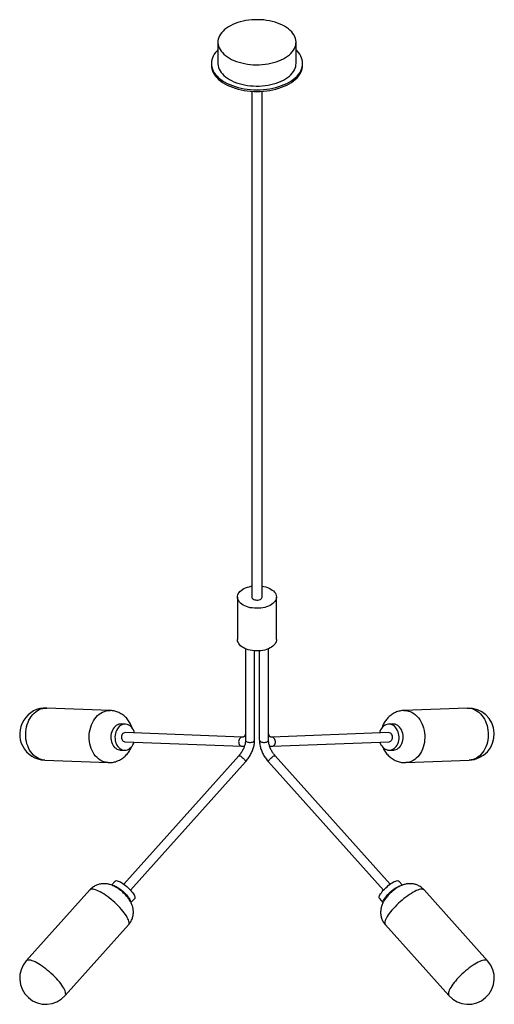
# Paper-space layout '_Isométrica' of a CAD drawing. Header units: millimetres. Extents: x -779 to -50, y -687 to 824.
import ezdxf

# ---------------------------------------------------------------- set-up
doc = ezdxf.new("R2010")
doc.units = ezdxf.units.MM

psp = doc.layouts.new('_Isométrica')

# ---------------------------------------------------------------- linework, layer by layer
at = {"color": 7, "linetype": 'Continuous', "lineweight": 25}
for p, q in [((-474.2, 789.4), (-474.2, 756.8)), ((-354.2, 756.8), (-354.2, 789.4)), ((-484.2, 756.8), (-484.2, 754.3)), ((-344.2, 754.3), (-344.2, 756.8)), ((-422.2, 714.2), (-422.2, -62.2)), ((-406.2, -62.2), (-406.2, 714.2)), ((-444.2, -62.2), (-444.2, -127.5)), ((-384.2, -127.5), (-384.2, -62.2)), ((-431.8, -141.6), (-431.8, -281.4)), ((-417.8, -281.4), (-417.8, -144.7)), ((-410.6, -144.7), (-410.6, -281.4)), ((-396.6, -281.4), (-396.6, -141.6)), ((-639.7, -236.4), (-737.3, -232.6)), ((-91.1, -232.6), (-188.6, -236.4)), ((-616.3, -257.3), (-622.7, -257)), ((-436.8, -277.3), (-616.8, -270.3)), ((-606.1, -263), (-607.4, -259.5)), ((-211.6, -270.3), (-391.6, -277.3)), ((-205.7, -257), (-212.1, -257.3)), ((-617.3, -284.3), (-437.3, -291.2)), ((-391.1, -291.2), (-211, -284.3)), ((-624.2, -297), (-617.8, -297.3)), ((-210.5, -297.3), (-204.1, -297)), ((-740.4, -312.5), (-642.8, -316.3)), ((-442.2, -306), (-618.8, -502.9)), ((-608.3, -512.3), (-431.8, -315.3)), ((-396.5, -315.3), (-220, -512.3)), ((-209.6, -502.9), (-386.1, -306)), ((-185.5, -316.3), (-88, -312.5)), ((-631.9, -498.1), (-637.6, -504.4)), ((-190.8, -504.4), (-196.4, -498.1)), ((-671.1, -511.8), (-768.6, -620.7)), ((-59.8, -620.7), (-157.3, -511.8)), ((-607.8, -531.1), (-602.1, -524.8)), ((-226.2, -524.8), (-220.6, -531.1)), ((-709, -674), (-611.5, -565.2)), ((-216.9, -565.2), (-119.3, -674))]:
    psp.add_line(p, q, dxfattribs=at)
at = {"color": 7, "linetype": 'Continuous', "lineweight": 25, "flags": 128}
for points in [[(-371.8, 813.9), (-375.1, 815.7), (-378.7, 817.4), (-382.5, 818.9), (-386.5, 820.2), (-390.7, 821.3), (-395, 822.2), (-399.4, 823), (-403.9, 823.6), (-408.4, 823.9), (-413, 824.1), (-417.6, 824), (-422.2, 823.8), (-426.7, 823.3), (-431.2, 822.6), (-435.5, 821.8), (-439.8, 820.8), (-443.8, 819.5), (-447.7, 818.1), (-451.5, 816.6), (-454.9, 814.8), (-458.2, 813), (-461.2, 811), (-463.9, 808.8), (-466.3, 806.6), (-468.4, 804.2), (-470.2, 801.8), (-471.7, 799.2), (-472.8, 796.7), (-473.6, 794.1), (-474.1, 791.4), (-474.2, 788.8), (-473.9, 786.1), (-473.3, 783.5), (-472.3, 780.9), (-471, 778.3), (-469.4, 775.9), (-467.4, 773.5), (-465.2, 771.2), (-462.6, 769), (-459.7, 766.9), (-456.6, 764.9), (-453.2, 763.1), (-449.6, 761.5), (-445.8, 760), (-441.8, 758.7), (-437.7, 757.6), (-433.4, 756.6), (-429, 755.9), (-424.5, 755.3), (-419.9, 755), (-415.3, 754.8), (-410.7, 754.9), (-406.2, 755.1), (-401.6, 755.6), (-397.2, 756.2), (-392.8, 757.1), (-388.6, 758.1), (-384.5, 759.3), (-380.6, 760.7), (-376.9, 762.3), (-373.4, 764), (-370.2, 765.9), (-367.2, 767.9), (-364.4, 770), (-362, 772.3), (-359.9, 774.7), (-358.1, 777.1), (-356.6, 779.6), (-355.5, 782.2), (-354.7, 784.8), (-354.3, 787.4), (-354.2, 790.1), (-354.5, 792.7), (-355.1, 795.4), (-356, 798), (-357.3, 800.5), (-359, 803), (-360.9, 805.4), (-363.2, 807.7), (-365.8, 809.9), (-368.6, 812), (-371.8, 813.9)], [(-474.2, 777.6), (-475.6, 776.1), (-477.9, 773.6), (-479.8, 770.9), (-481.3, 768.2), (-482.6, 765.4), (-483.5, 762.5), (-484, 759.7), (-484.2, 756.8), (-484, 753.9), (-483.5, 751), (-482.6, 748.2), (-481.3, 745.4), (-479.8, 742.6), (-477.9, 740), (-475.6, 737.4), (-473.1, 734.9), (-470.2, 732.6), (-467.1, 730.3), (-463.7, 728.2), (-460, 726.2), (-456.1, 724.4), (-452, 722.8), (-447.7, 721.3), (-443.3, 720), (-438.6, 718.9), (-433.9, 718), (-429.1, 717.3), (-424.1, 716.8), (-419.2, 716.5), (-414.2, 716.4), (-409.2, 716.5), (-404.2, 716.8), (-399.3, 717.3), (-394.5, 718), (-389.7, 718.9), (-385.1, 720), (-380.6, 721.3), (-376.3, 722.8), (-372.2, 724.4), (-368.3, 726.2), (-364.7, 728.2), (-361.3, 730.3), (-358.1, 732.6), (-355.3, 734.9), (-352.7, 737.4), (-350.5, 740), (-348.6, 742.6), (-347, 745.4), (-345.8, 748.2), (-344.9, 751), (-344.4, 753.9), (-344.2, 756.8), (-344.4, 759.7), (-344.9, 762.5), (-345.8, 765.4), (-347, 768.2), (-348.6, 770.9), (-350.5, 773.6), (-352.7, 776.1), (-354.2, 777.6)], [(-474.2, 756.8), (-474.2, 756.1), (-473.9, 753.5), (-473.3, 750.8), (-472.3, 748.2), (-471, 745.7), (-469.4, 743.2), (-467.4, 740.8), (-465.2, 738.5), (-462.6, 736.3), (-459.7, 734.2), (-456.6, 732.3), (-453.2, 730.5), (-449.6, 728.8), (-445.8, 727.3), (-441.8, 726), (-437.7, 724.9), (-433.4, 724), (-429, 723.2), (-424.5, 722.6), (-419.9, 722.3), (-415.3, 722.1), (-410.7, 722.2), (-406.2, 722.4), (-401.6, 722.9), (-397.2, 723.6), (-392.8, 724.4), (-388.6, 725.4), (-384.5, 726.7), (-380.6, 728.1), (-376.9, 729.6), (-373.4, 731.4), (-370.2, 733.2), (-367.2, 735.2), (-364.4, 737.4), (-362, 739.6), (-359.9, 742), (-358.1, 744.4), (-356.6, 747), (-355.5, 749.5), (-354.7, 752.1), (-354.3, 754.8), (-354.2, 756.8)], [(-484.2, 754.3), (-484, 751.4), (-483.5, 748.6), (-482.6, 745.7), (-481.3, 742.9), (-479.8, 740.2), (-477.9, 737.5), (-475.6, 735), (-473.1, 732.5), (-470.2, 730.1), (-467.1, 727.9), (-463.7, 725.7), (-460, 723.8), (-456.1, 722), (-452, 720.3), (-447.7, 718.9), (-443.3, 717.6), (-438.6, 716.5), (-433.9, 715.5), (-429.1, 714.8), (-424.1, 714.3), (-419.2, 714), (-414.2, 713.9), (-409.2, 714), (-404.2, 714.3), (-399.3, 714.8), (-394.5, 715.5), (-389.7, 716.5), (-385.1, 717.6), (-380.6, 718.9), (-376.3, 720.3), (-372.2, 722), (-368.3, 723.8), (-364.7, 725.7), (-361.3, 727.9), (-358.1, 730.1), (-355.3, 732.5), (-352.7, 735), (-350.5, 737.5), (-348.6, 740.2), (-347, 742.9), (-345.8, 745.7), (-344.9, 748.6), (-344.4, 751.4), (-344.2, 754.3)], [(-435.4, -74.5), (-437.6, -73.1), (-439.5, -71.5), (-441.1, -69.9), (-442.3, -68.2), (-443.3, -66.4), (-443.9, -64.6), (-444.2, -62.7), (-444.1, -60.8), (-443.6, -59), (-442.9, -57.1), (-441.7, -55.4), (-440.3, -53.7), (-438.5, -52.1), (-436.5, -50.7), (-434.2, -49.3), (-431.7, -48.2), (-428.9, -47.1), (-426, -46.3), (-423, -45.7), (-422.2, -45.5)], [(-406.2, -45.5), (-403.8, -46), (-400.8, -46.7), (-398, -47.6), (-395.4, -48.7), (-393, -50), (-390.8, -51.4), (-388.9, -52.9), (-387.3, -54.5), (-386, -56.2), (-385.1, -58), (-384.5, -59.9), (-384.2, -61.8), (-384.3, -63.6), (-384.7, -65.5), (-385.5, -67.3), (-386.6, -69.1), (-388.1, -70.7), (-389.8, -72.3), (-391.8, -73.8), (-394.1, -75.1), (-396.7, -76.3), (-399.4, -77.3), (-402.3, -78.1), (-405.4, -78.8), (-408.5, -79.2), (-411.7, -79.5), (-415, -79.5), (-418.2, -79.4), (-421.4, -79), (-424.5, -78.5), (-427.5, -77.7), (-430.3, -76.8), (-433, -75.7), (-435.4, -74.5), (-435.4, -74.5)], [(-422.2, -62.2), (-422.2, -62.3), (-421.9, -63.3), (-421.3, -64.3), (-420.4, -65.1), (-419.2, -65.8), (-417.7, -66.4), (-416.1, -66.7), (-414.4, -66.8), (-412.7, -66.8), (-411, -66.5), (-409.5, -66), (-408.2, -65.3), (-407.2, -64.5), (-406.5, -63.6), (-406.2, -62.6), (-406.2, -62.2)], [(-435.4, -139.8), (-437.6, -138.4), (-439.5, -136.9), (-441.1, -135.2), (-442.3, -133.5), (-443.3, -131.7), (-443.9, -129.9), (-444.2, -128), (-444.2, -127.5)], [(-384.2, -127.5), (-384.3, -128.9), (-384.7, -130.8), (-385.5, -132.6), (-386.6, -134.4), (-388.1, -136.1), (-389.8, -137.6), (-391.8, -139.1), (-394.1, -140.4), (-396.7, -141.6), (-399.4, -142.6), (-402.3, -143.5), (-405.4, -144.1), (-408.5, -144.6), (-411.7, -144.8), (-415, -144.9), (-418.2, -144.7), (-421.4, -144.4), (-424.5, -143.8), (-427.5, -143.1), (-430.3, -142.1), (-433, -141), (-435.4, -139.8)], [(-622.7, -257), (-624.4, -257.1), (-626.4, -257.5), (-628.4, -258.2), (-630.3, -259.3), (-632.1, -260.7), (-633.7, -262.4), (-635.1, -264.4), (-636.4, -266.5), (-637.3, -268.9), (-638.1, -271.4), (-638.6, -274), (-638.8, -276.7), (-638.7, -279.4), (-638.4, -282), (-637.8, -284.5), (-636.9, -286.9)], [(-602.4, -270.8), (-603.1, -268.5), (-604.1, -266.2), (-605.3, -264.1), (-606.7, -262.2), (-608.3, -260.6), (-610.1, -259.3), (-611.9, -258.3), (-613.9, -257.6), (-616, -257.3), (-618, -257.3), (-620, -257.7), (-622, -258.5), (-623.9, -259.6), (-625.7, -261), (-627.3, -262.7), (-628.7, -264.6), (-629.9, -266.8), (-630.9, -269.2), (-631.7, -271.7), (-632.2, -274.3), (-632.4, -276.9), (-632.3, -279.6), (-632, -282.2), (-631.4, -284.8), (-630.5, -287.2), (-630.5, -287.2)], [(-616.8, -270.3), (-616.8, -270.3), (-618, -270.4), (-619.1, -270.9), (-620.2, -271.7), (-621.1, -272.8), (-621.8, -274.1), (-622.2, -275.5), (-622.4, -277.1), (-622.3, -278.6), (-622, -280.1), (-621.4, -281.5), (-620.6, -282.6), (-619.6, -283.5), (-618.5, -284), (-617.3, -284.3)], [(-225.4, -284.8), (-224.8, -286.5), (-223.7, -288.8), (-222.4, -290.8), (-220.8, -292.7), (-219.2, -294.2), (-217.3, -295.5), (-215.4, -296.4), (-213.4, -297), (-211.3, -297.3), (-209.3, -297.1), (-207.3, -296.7), (-205.3, -295.8), (-203.5, -294.7), (-201.8, -293.2), (-200.3, -291.5), (-199, -289.5), (-197.9, -287.3), (-197, -284.9), (-196.4, -282.3), (-196, -279.7), (-196, -277), (-196.2, -274.4), (-196.6, -271.8), (-197.4, -269.3), (-198.4, -266.9), (-199.6, -264.7), (-201, -262.7), (-202.6, -261), (-204.4, -259.6), (-206.3, -258.5), (-208.2, -257.8), (-210.3, -257.4), (-212.3, -257.3), (-214.3, -257.6), (-216.3, -258.2), (-218.2, -259.2), (-220, -260.5), (-221.6, -262.1), (-223, -264), (-224.2, -266.1), (-225.2, -268.4), (-226, -270.9), (-226, -270.9)], [(-211, -284.3), (-209.9, -284), (-208.7, -283.5), (-207.8, -282.6), (-207, -281.5), (-206.4, -280.1), (-206, -278.6), (-205.9, -277.1), (-206.1, -275.5), (-206.6, -274.1), (-207.3, -272.8), (-208.2, -271.7), (-209.2, -270.9), (-210.4, -270.4), (-211.6, -270.3), (-211.6, -270.3)], [(-204.1, -297), (-202.9, -296.9), (-200.9, -296.4), (-198.9, -295.6), (-197.1, -294.4), (-195.4, -293), (-193.9, -291.2), (-192.6, -289.2), (-191.5, -287), (-190.6, -284.6), (-190, -282.1), (-189.6, -279.5), (-189.6, -276.8), (-189.8, -274.1), (-190.2, -271.5), (-191, -269), (-191.9, -266.6), (-193.2, -264.5), (-194.6, -262.5), (-196.2, -260.8), (-198, -259.4), (-199.8, -258.3), (-201.8, -257.5), (-203.9, -257.1), (-205.7, -257)], [(-636.9, -286.9), (-635.8, -289.1), (-634.5, -291.2), (-633, -292.9), (-631.3, -294.4), (-629.5, -295.6), (-627.6, -296.4), (-625.6, -296.9), (-624.2, -297)], [(-630.5, -287.2), (-629.4, -289.4), (-628.1, -291.4), (-626.6, -293.2), (-624.9, -294.6), (-623.1, -295.8), (-621.2, -296.6), (-619.1, -297.1), (-617.1, -297.3), (-615.1, -297), (-613, -296.5), (-611.1, -295.5), (-609.3, -294.3), (-607.6, -292.7), (-606, -290.9), (-604.7, -288.9), (-603.6, -286.6), (-602.9, -284.8)], [(-631.9, -498.1), (-631.7, -497.9), (-631, -497.6), (-630, -497.5), (-628.8, -497.7), (-627.4, -498.1), (-625.8, -498.7), (-624, -499.6), (-622.1, -500.7), (-620.1, -502), (-618.1, -503.4), (-616, -505), (-614, -506.7), (-612, -508.5), (-610.1, -510.4), (-608.4, -512.2), (-606.8, -514.1), (-605.3, -515.9), (-604.1, -517.6), (-603.1, -519.2), (-602.4, -520.7)], [(-226.2, -524.8), (-226.2, -524.8), (-226.6, -524.1), (-226.7, -523.2), (-226.5, -522.1), (-226, -520.8), (-225.3, -519.3), (-224.3, -517.7), (-223.1, -516), (-221.7, -514.2), (-220.1, -512.3), (-218.3, -510.4), (-216.4, -508.6), (-214.4, -506.8), (-212.4, -505.1), (-210.4, -503.5), (-208.3, -502), (-206.3, -500.7), (-204.4, -499.6), (-202.7, -498.8), (-201.1, -498.1), (-199.6, -497.7), (-198.4, -497.5), (-197.4, -497.6), (-196.7, -497.9), (-196.4, -498.1)], [(-636.9, -504.7), (-636.4, -504.7), (-635.2, -504.8), (-633.8, -505.2), (-632.2, -505.9), (-630.4, -506.7), (-628.5, -507.8), (-626.5, -509.1), (-624.5, -510.6), (-622.4, -512.2), (-620.4, -513.9), (-618.4, -515.7), (-616.5, -517.5), (-614.8, -519.4), (-613.2, -521.2), (-611.7, -523), (-610.5, -524.8), (-609.5, -526.4), (-608.8, -527.9)], [(-220.3, -530.4), (-220.3, -530.4), (-220.1, -529.2), (-219.6, -527.9), (-218.9, -526.5), (-217.9, -524.8), (-216.7, -523.1), (-215.2, -521.3), (-213.6, -519.5), (-211.9, -517.6), (-210, -515.7), (-208, -513.9), (-206, -512.2), (-203.9, -510.6), (-201.9, -509.2), (-199.9, -507.9), (-198, -506.8), (-196.3, -505.9), (-194.7, -505.3), (-193.2, -504.8), (-192, -504.7), (-191.5, -504.7)], [(-602.4, -520.7), (-601.9, -522), (-601.7, -523.2), (-601.8, -524.1), (-602.1, -524.8), (-602.1, -524.8)]]:
    psp.add_lwpolyline(points, dxfattribs=at)
at = {"color": 8, "linetype": 'Continuous', "lineweight": 25, "flags": 128}
for points in [[(-740.4, -312.5), (-741.5, -312.4), (-744.4, -312), (-747.2, -311.2), (-749.9, -310.1), (-752.5, -308.7), (-755.1, -306.9), (-757.4, -304.8), (-759.6, -302.5), (-761.7, -299.9), (-763.5, -297), (-765.1, -293.9), (-766.4, -290.7), (-767.6, -287.3), (-768.5, -283.7), (-769.1, -280.1), (-769.4, -276.4), (-769.5, -272.6), (-769.3, -268.9), (-768.9, -265.2), (-768.1, -261.5), (-767.2, -258), (-765.9, -254.5), (-764.5, -251.3), (-762.8, -248.2), (-760.9, -245.3), (-758.8, -242.7), (-756.5, -240.4), (-754.1, -238.3), (-751.5, -236.5), (-748.8, -235), (-746.1, -233.9), (-743.3, -233.1), (-740.4, -232.7), (-737.5, -232.6), (-737.3, -232.6)], [(-642.8, -316.3), (-644, -316.2), (-646.9, -315.8), (-649.7, -315), (-652.4, -313.9), (-655, -312.5), (-657.5, -310.7), (-659.9, -308.6), (-662.1, -306.3), (-664.1, -303.7), (-665.9, -300.8), (-667.5, -297.7), (-668.9, -294.5), (-670, -291.1), (-670.9, -287.5), (-671.5, -283.9), (-671.9, -280.2), (-672, -276.4), (-671.8, -272.7), (-671.3, -269), (-670.6, -265.3), (-669.6, -261.8), (-668.4, -258.3), (-666.9, -255.1), (-665.2, -252), (-663.3, -249.1), (-661.2, -246.5), (-659, -244.1), (-656.5, -242.1), (-654, -240.3), (-651.3, -238.8), (-648.6, -237.7), (-645.7, -236.9), (-642.9, -236.4), (-640, -236.3), (-639.7, -236.4)], [(-188.6, -236.4), (-187.2, -236.3), (-184.3, -236.6), (-181.4, -237.2), (-178.6, -238.1), (-175.9, -239.4), (-173.3, -241), (-170.8, -242.9), (-168.4, -245.1), (-166.2, -247.6), (-164.2, -250.3), (-162.4, -253.3), (-160.8, -256.4), (-159.4, -259.8), (-158.3, -263.2), (-157.4, -266.8), (-156.8, -270.5), (-156.5, -274.3), (-156.4, -278), (-156.6, -281.7), (-157, -285.4), (-157.8, -289)], [(-91.1, -232.6), (-89.6, -232.6), (-86.7, -232.8), (-83.9, -233.4), (-81.1, -234.3), (-78.4, -235.6), (-75.7, -237.2), (-73.2, -239.1), (-70.9, -241.3), (-68.7, -243.8), (-66.7, -246.5), (-64.8, -249.5), (-63.2, -252.6), (-61.9, -256), (-60.7, -259.5), (-59.9, -263.1), (-59.3, -266.7), (-58.9, -270.5), (-58.9, -274.2), (-59, -278), (-59.5, -281.6), (-60.2, -285.2)], [(-436.8, -277.3), (-436.8, -277.3), (-438, -277.4), (-439.1, -277.9), (-440.2, -278.7), (-441.1, -279.7), (-441.8, -281), (-442.2, -282.5), (-442.4, -284.1), (-442.3, -285.6), (-442, -287.1), (-441.4, -288.5), (-440.6, -289.6), (-439.6, -290.5), (-438.5, -291), (-437.3, -291.2)], [(-431.8, -281.4), (-431.7, -281.8), (-431.4, -282.7), (-430.7, -283.5), (-429.7, -284.2), (-428.5, -284.8), (-427.1, -285.2), (-425.6, -285.4), (-424, -285.4), (-422.5, -285.2), (-421.1, -284.8), (-419.8, -284.2), (-418.9, -283.5), (-418.2, -282.7), (-417.8, -281.8), (-417.8, -281.4)], [(-410.6, -281.4), (-410.5, -281.8), (-410.2, -282.7), (-409.5, -283.5), (-408.5, -284.2), (-407.3, -284.8), (-405.9, -285.2), (-404.4, -285.4), (-402.8, -285.4), (-401.3, -285.2), (-399.8, -284.8), (-398.6, -284.2), (-397.6, -283.5), (-397, -282.7), (-396.6, -281.8), (-396.6, -281.4)], [(-391.1, -291.2), (-389.9, -291), (-388.8, -290.5), (-387.8, -289.6), (-387, -288.5), (-386.4, -287.1), (-386, -285.6), (-386, -284.1), (-386.1, -282.5), (-386.6, -281), (-387.3, -279.7), (-388.2, -278.7), (-389.2, -277.9), (-390.4, -277.4), (-391.6, -277.3), (-391.6, -277.3)], [(-60.2, -285.2), (-61.2, -288.7), (-62.5, -292.1), (-63.9, -295.3), (-65.6, -298.3), (-67.5, -301), (-69.6, -303.5), (-71.9, -305.7), (-74.3, -307.7), (-76.9, -309.3), (-79.6, -310.6), (-82.3, -311.6), (-85.2, -312.2), (-88, -312.5)], [(-157.8, -289), (-158.8, -292.5), (-160, -295.9), (-161.5, -299.1), (-163.2, -302), (-165.1, -304.8), (-167.2, -307.3), (-169.4, -309.5), (-171.9, -311.5), (-174.4, -313.1), (-177.1, -314.4), (-179.9, -315.4), (-182.7, -316), (-185.5, -316.3)], [(-442.2, -306), (-442.2, -305.9), (-441.8, -305.8), (-441.1, -305.8), (-440.2, -306.1), (-439.1, -306.7), (-438, -307.4), (-436.8, -308.3), (-435.6, -309.3), (-434.5, -310.4), (-433.5, -311.5), (-432.7, -312.5), (-432.1, -313.5), (-431.7, -314.3), (-431.7, -314.9), (-431.8, -315.3)], [(-396.5, -315.3), (-396.7, -314.9), (-396.6, -314.3), (-396.3, -313.5), (-395.7, -312.5), (-394.9, -311.5), (-393.9, -310.4), (-392.8, -309.3), (-391.6, -308.3), (-390.4, -307.4), (-389.2, -306.7), (-388.2, -306.1), (-387.3, -305.8), (-386.6, -305.8), (-386.1, -305.9), (-386.1, -306)], [(-611.5, -565.2), (-611.3, -564.9), (-610.8, -564), (-610.6, -562.8), (-610.6, -561.4), (-611, -559.7), (-611.6, -557.9), (-612.4, -556), (-613.5, -553.9), (-614.9, -551.6), (-616.5, -549.2), (-618.3, -546.8), (-620.3, -544.2), (-622.5, -541.6), (-624.8, -539), (-627.3, -536.4), (-630, -533.8), (-632.7, -531.2), (-635.5, -528.7), (-638.3, -526.3), (-641.2, -524), (-644.1, -521.9), (-646.9, -519.8), (-649.7, -518), (-652.5, -516.3), (-655.1, -514.8), (-657.6, -513.5), (-660, -512.4), (-662.2, -511.6), (-664.2, -511), (-666, -510.7), (-667.6, -510.6), (-669, -510.7), (-670.1, -511.1), (-670.9, -511.7), (-671.1, -511.8)], [(-157.3, -511.8), (-157.7, -511.4), (-158.7, -510.9), (-160, -510.6), (-161.4, -510.6), (-163.1, -510.8), (-165, -511.2), (-167.1, -511.9), (-169.4, -512.9), (-171.8, -514), (-174.4, -515.4), (-177, -517), (-179.8, -518.7), (-182.6, -520.7), (-185.5, -522.8), (-188.4, -525), (-191.2, -527.3), (-194.1, -529.8), (-196.8, -532.3), (-199.5, -534.9), (-202.1, -537.5), (-204.5, -540.1), (-206.8, -542.7), (-208.9, -545.3), (-210.9, -547.8), (-212.6, -550.2), (-214.1, -552.6)], [(-214.1, -552.6), (-215.3, -554.8), (-216.3, -556.8), (-217.1, -558.7), (-217.6, -560.5), (-217.8, -562), (-217.7, -563.3), (-217.4, -564.4), (-216.9, -565.2)], [(-709, -674), (-708.8, -673.8), (-708.3, -672.8), (-708.1, -671.6), (-708.2, -670.2), (-708.5, -668.6), (-709.1, -666.8), (-710, -664.8), (-711.1, -662.7), (-712.4, -660.4), (-714, -658), (-715.8, -655.6), (-717.8, -653), (-720, -650.5), (-722.4, -647.8), (-724.9, -645.2), (-727.5, -642.6), (-730.2, -640.1), (-733, -637.6), (-735.9, -635.2), (-738.7, -632.8), (-741.6, -630.7), (-744.5, -628.6), (-747.3, -626.8), (-750, -625.1), (-752.6, -623.6), (-755.1, -622.3), (-757.5, -621.3), (-759.7, -620.4), (-761.7, -619.8), (-763.5, -619.5), (-765.1, -619.4), (-766.5, -619.5), (-767.6, -619.9), (-768.5, -620.5), (-768.6, -620.7)], [(-59.8, -620.7), (-60.2, -620.2), (-61.2, -619.7), (-62.4, -619.4), (-63.9, -619.4), (-65.6, -619.6), (-67.5, -620.1), (-69.6, -620.8), (-71.8, -621.7), (-74.3, -622.8), (-76.8, -624.2), (-79.5, -625.8), (-82.3, -627.5), (-85.1, -629.5), (-88, -631.6), (-90.8, -633.8), (-93.7, -636.2), (-96.5, -638.6), (-99.3, -641.1), (-102, -643.7), (-104.6, -646.3), (-107, -648.9), (-109.3, -651.6), (-111.4, -654.1), (-113.3, -656.6), (-115, -659.1), (-116.5, -661.4)], [(-116.5, -661.4), (-117.8, -663.6), (-118.8, -665.7), (-119.5, -667.6), (-120, -669.3), (-120.2, -670.8), (-120.2, -672.1), (-119.9, -673.2), (-119.3, -674)]]:
    psp.add_lwpolyline(points, dxfattribs=at)
at = {"color": 7, "linetype": 'Continuous', "lineweight": 25}
for centre, radius, start, end in [((-738.8, -272.5), 40, 87.7773, 267.7773), ((-89.6, -272.5), 40, 272.2227, 92.2227), ((-614.9, -530.9), 6.79, 3.6494, 26.4183), ((-738.8, -647.3), 40, 138.1318, 318.1318), ((-89.6, -647.3), 40, 221.8682, 41.8682)]:
    psp.add_arc(centre, radius, start, end, dxfattribs=at)
for points, knots in [([(-607.4, -259.5), (-607.8, -258.6), (-608.7, -256.5), (-610.5, -253.6), (-612.5, -250.6), (-614.9, -247.8), (-617.4, -245.3), (-620.2, -243.1), (-623.1, -241.2), (-626.2, -239.6), (-629.4, -238.3), (-632.6, -237.3), (-636, -236.7), (-638.3, -236.4), (-639.6, -236.4), (-639.7, -236.4)], [0, 0, 0, 0, 0.071717, 0.158138, 0.244434, 0.330209, 0.415321, 0.499677, 0.583228, 0.665966, 0.747915, 0.829123, 0.909657, 0.989598, 1, 1, 1, 1]), ([(-188.6, -236.4), (-189.1, -236.4), (-190.7, -236.4), (-193.3, -236.8), (-196.5, -237.5), (-199.7, -238.5), (-202.7, -239.8), (-205.6, -241.4), (-208.3, -243.3), (-210.9, -245.3), (-213.3, -247.7), (-215.5, -250.2), (-217.5, -252.9), (-219.2, -255.8), (-220.7, -258.9), (-221.7, -261.3), (-222.1, -262.7), (-222.2, -262.9)], [0, 0, 0, 0, 0.030414, 0.103364, 0.175972, 0.24834, 0.320579, 0.392803, 0.465133, 0.537688, 0.610585, 0.683935, 0.757829, 0.832339, 0.907505, 0.983335, 1, 1, 1, 1]), ([(-431.8, -269.1), (-431.8, -269.4), (-431.8, -270.4), (-431.9, -271.8), (-432.2, -273.3), (-432.6, -274.4), (-433.1, -275.4), (-433.6, -276.1), (-434.1, -276.6), (-434.7, -276.9), (-435.3, -277.2), (-436.1, -277.3), (-436.6, -277.3), (-436.8, -277.3)], [0, 0, 0, 0, 0.048062, 0.139291, 0.230113, 0.321095, 0.41332, 0.509022, 0.612509, 0.733138, 0.848379, 0.94545, 1, 1, 1, 1]), ([(-391.6, -277.3), (-391.8, -277.3), (-392.3, -277.3), (-392.9, -277.2), (-393.6, -276.9), (-394.2, -276.6), (-394.7, -276.1), (-395.2, -275.4), (-395.7, -274.5), (-396.1, -273.3), (-396.4, -271.8), (-396.6, -270.4), (-396.6, -269.4), (-396.6, -269.1)], [0, 0, 0, 0, 0.047342, 0.146219, 0.252309, 0.379188, 0.487417, 0.583881, 0.674243, 0.770168, 0.862938, 0.954765, 1, 1, 1, 1]), ([(-431.8, -281.4), (-431.8, -281.7), (-431.8, -282.7), (-432, -284.5), (-432.3, -286.7), (-432.9, -289), (-433.6, -291.4), (-434.6, -293.9), (-435.7, -296.3), (-437, -298.7), (-438.4, -301), (-440, -303.2), (-441.3, -304.9), (-442, -305.7), (-442.2, -306)], [0, 0, 0, 0, 0.046719, 0.136283, 0.226522, 0.317524, 0.409222, 0.501494, 0.594195, 0.687165, 0.780242, 0.873237, 0.965958, 1, 1, 1, 1]), ([(-431.8, -315.3), (-431.4, -314.9), (-430.3, -313.6), (-428.5, -311.3), (-426.6, -308.5), (-424.8, -305.6), (-423.2, -302.6), (-421.8, -299.5), (-420.5, -296.4), (-419.5, -293.2), (-418.7, -290), (-418.1, -286.9), (-417.8, -284), (-417.8, -282.2), (-417.8, -281.4)], [0, 0, 0, 0, 0.047417, 0.135466, 0.223342, 0.311127, 0.398913, 0.486782, 0.574821, 0.66313, 0.751806, 0.840931, 0.930556, 1, 1, 1, 1]), ([(-410.6, -281.4), (-410.6, -281.9), (-410.5, -283.5), (-410.3, -286.1), (-409.8, -289.3), (-409.1, -292.4), (-408.1, -295.6), (-406.9, -298.8), (-405.5, -301.9), (-404, -304.9), (-402.2, -307.8), (-400.3, -310.7), (-398.4, -313.2), (-397.1, -314.7), (-396.5, -315.3)], [0, 0, 0, 0, 0.048581, 0.137639, 0.22652, 0.31519, 0.403585, 0.49172, 0.57965, 0.667457, 0.755231, 0.843064, 0.93103, 1, 1, 1, 1]), ([(-386.1, -306), (-386.4, -305.6), (-387.3, -304.7), (-388.6, -302.9), (-390.2, -300.7), (-391.6, -298.4), (-392.8, -296), (-393.9, -293.5), (-394.8, -291.1), (-395.6, -288.6), (-396.1, -286.3), (-396.4, -284.1), (-396.6, -282.5), (-396.6, -281.6), (-396.6, -281.4)], [0, 0, 0, 0, 0.047654, 0.140098, 0.232871, 0.325878, 0.418957, 0.511907, 0.604548, 0.696718, 0.788264, 0.879054, 0.968994, 1, 1, 1, 1]), ([(-642.8, -316.3), (-641.7, -316.3), (-639.6, -316.3), (-636.4, -316), (-633.1, -315.4), (-630, -314.4), (-626.9, -313.2), (-624, -311.7), (-621.2, -310), (-618.5, -308), (-616.1, -305.7), (-613.8, -303.3), (-611.7, -300.6), (-609.9, -297.7), (-608.3, -294.9), (-607.6, -293), (-607.2, -292.2)], [0, 0, 0, 0, 0.068373, 0.1408, 0.212938, 0.284895, 0.356783, 0.428721, 0.500827, 0.573221, 0.646015, 0.71931, 0.793189, 0.867706, 0.942884, 1, 1, 1, 1]), ([(-437.3, -291.2), (-436.8, -291.3), (-435.5, -291.3), (-434.3, -291.1), (-433.5, -291)], [0, 0, 0, 0, 0.41401, 1, 1, 1, 1]), ([(-394.8, -291), (-394.7, -291), (-393.9, -291.2), (-392.6, -291.3), (-391.4, -291.3), (-391.1, -291.2)], [0, 0, 0, 0, 0.059452, 0.68723, 1, 1, 1, 1]), ([(-221.1, -292.2), (-220.9, -292.7), (-220.2, -294.5), (-218.8, -297.2), (-216.9, -300.3), (-214.6, -303.2), (-212.2, -305.8), (-209.5, -308.2), (-206.7, -310.3), (-203.6, -312.1), (-200.5, -313.6), (-197.2, -314.8), (-193.9, -315.7), (-190.6, -316.2), (-187.8, -316.4), (-186.1, -316.3), (-185.5, -316.3)], [0, 0, 0, 0, 0.040578, 0.120066, 0.199476, 0.278634, 0.35737, 0.435542, 0.51305, 0.589833, 0.66587, 0.741173, 0.815779, 0.889744, 0.963135, 1, 1, 1, 1]), ([(-611.5, -565.2), (-610.9, -564.5), (-609.6, -563), (-608.1, -560.6), (-606.7, -558), (-605.6, -555.4), (-604.9, -552.6), (-604.3, -549.9), (-604.1, -547.2), (-604.1, -544.5), (-604.3, -541.8), (-604.8, -539.2), (-605.5, -536.7), (-606.3, -534.2), (-607.4, -531.7), (-608.8, -529.2), (-610.4, -526.6), (-612.3, -523.9), (-614.5, -521.3), (-616.7, -518.8), (-619, -516.5), (-621.4, -514.4), (-623.8, -512.4), (-626.3, -510.5), (-629.1, -508.7), (-632.1, -506.8), (-635.2, -505.3), (-638.3, -504.1), (-641.1, -503.2), (-643.9, -502.6), (-646.7, -502.3), (-649.6, -502.2), (-652.4, -502.3), (-655.2, -502.7), (-657.9, -503.4), (-660.6, -504.4), (-663.2, -505.6), (-665.7, -507.1), (-668.2, -509), (-670, -510.6), (-670.8, -511.6), (-671, -511.9)], [0, 0, 0, 0, 0.02426, 0.049817, 0.074927, 0.09963, 0.123961, 0.147957, 0.171655, 0.195104, 0.218368, 0.241544, 0.264785, 0.28834, 0.312623, 0.338285, 0.366204, 0.396824, 0.427629, 0.456517, 0.483966, 0.510777, 0.537639, 0.565038, 0.593776, 0.625041, 0.660523, 0.688637, 0.714932, 0.740319, 0.765272, 0.790022, 0.814684, 0.839308, 0.863917, 0.888523, 0.913131, 0.937744, 0.965005, 0.991741, 1, 1, 1, 1]), ([(-157.3, -511.8), (-157.8, -511.3), (-158.9, -510.1), (-160.9, -508.4), (-163.3, -506.7), (-165.8, -505.3), (-168.4, -504.1), (-171.1, -503.2), (-173.7, -502.6), (-176.4, -502.3), (-179.1, -502.2), (-181.7, -502.3), (-184.4, -502.6), (-186.9, -503.2), (-189.5, -503.9), (-192.2, -504.9), (-194.9, -506.2), (-197.8, -507.7), (-200.6, -509.5), (-203.3, -511.5), (-205.9, -513.5), (-208.3, -515.6), (-210.6, -517.7), (-212.8, -520), (-214.9, -522.5), (-217.1, -525.3), (-218.4, -527.3), (-219.1, -528.4)], [0, 0, 0, 0, 0.027271, 0.066617, 0.105262, 0.143269, 0.180694, 0.21759, 0.254015, 0.290036, 0.325747, 0.361279, 0.396841, 0.43277, 0.469624, 0.508304, 0.550095, 0.59606, 0.64378, 0.688783, 0.731279, 0.772506, 0.813556, 0.85524, 0.898623, 0.945345, 1, 1, 1, 1]), ([(-219.1, -528.4), (-219.5, -529), (-220.3, -530.5), (-221.5, -532.9), (-222.6, -535.6), (-223.4, -538.3), (-223.9, -541.1), (-224.2, -543.9), (-224.3, -546.8), (-224.1, -549.6), (-223.6, -552.4), (-222.8, -555.1), (-221.8, -557.8), (-220.4, -560.4), (-218.8, -562.9), (-217.5, -564.5), (-216.9, -565.2)], [0, 0, 0, 0, 0.055631, 0.13459, 0.208996, 0.281455, 0.352989, 0.424101, 0.49503, 0.565884, 0.636712, 0.707537, 0.778372, 0.849224, 0.927071, 1, 1, 1, 1])]:
    psp.add_open_spline(points, degree=3, knots=knots, dxfattribs=at)

doc.saveas('drawing.dxf')
